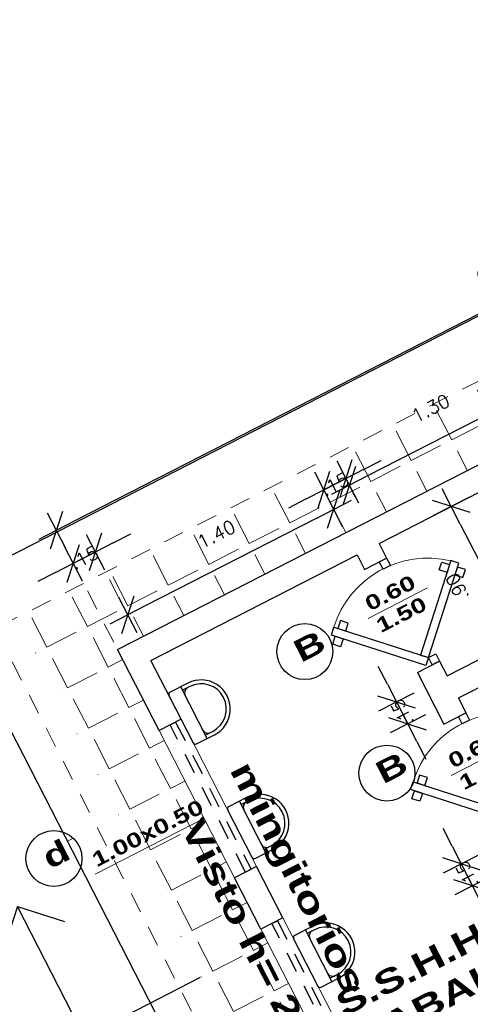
# Model space of a CAD drawing. Header units: millimetres. Extents: x 2041 to 2304, y 426 to 519.
# Tile 11 of 24: x 2094.72 to 2097.44, y 496.05 to 502.01. Entities that reach past the tile are written whole.
import ezdxf

# ---------------------------------------------------------------- set-up
doc = ezdxf.new("R2010")
doc.units = ezdxf.units.MM
doc.linetypes.add('ACAD_ISO04W100', pattern=[30, 24, -3, 0, -3])
doc.linetypes.add('HIDDEN2', pattern=[0.1875, 0.125, -0.0625])
for name, color, linetype in [('aberturas', 2, 'Continuous'), ('Cotas', 3, 'Continuous'), ('FOLHA', 2, 'Continuous'), ('piso', 13, 'Continuous')]:
    doc.layers.add(name, color=color, linetype=linetype)
for name, color, linetype, lineweight in [('FOLHA2', 1, 'Continuous', 0), ('P1-HACHURA', 1, 'Continuous', 5), ('SANITARIOS', 2, 'Continuous', 5)]:
    doc.layers.add(name, color=color, linetype=linetype, lineweight=lineweight)
doc.styles.add('REGUA60', font='cityb___.ttf', dxfattribs={"width": 1.4})
doc.styles.add('SIMPLEX_8', font='simplex.shx')
doc.dimstyles.new('Copy of 08', dxfattribs={"dimtxt": 0.08, "dimasz": 0.12, "dimexe": 0, "dimexo": 0, "dimgap": 0.15, "dimtad": 1, "dimzin": 4, "dimdsep": 46, "dimtxsty": 'SIMPLEX_8', "dimblk1": 'D', "dimblk2": 'D', "dimsah": 1, "dimcen": 0.09, "dimse1": 1, "dimse2": 1, "dimclre": 256, "dimclrt": 2, "dimadec": 0, "dimazin": 0, "dimtfac": 1, "dimtmove": 2, "dimatfit": 3, "dimldrblk": 'D', "dimfxl": 1, "dimtolj": 1, "dimtzin": 0, "dimarcsym": 0})

# ---------------------------------------------------------------- blocks, each defined once
blk = doc.blocks.new('A$C6B4124A4')
at = {"layer": 'aberturas'}
for points in [[(0.6146, 0.4419), (0.65, 0.4773), (0.2257, 0.9016), (0.1904, 0.8662)], [(0.2788, 0.8485), (0.3141, 0.8839), (0.2788, 0.9192), (0.2434, 0.8839)], [(0.2434, 0.8132), (0.2081, 0.7778), (0.1727, 0.8132), (0.2081, 0.8485)], [(0.05, 0.5273), (0.05, 0.4773), (0, 0.4773), (0, 0.5273)], [(0.65, 0.4773), (0.6854, 0.4419), (0.2611, 0.0177), (0.2257, 0.053)], [(0.7, 0.5273), (0.7, 0.4773), (0.65, 0.4773), (0.65, 0.5273)], [(0.2788, 0.1061), (0.2434, 0.1414), (0.2081, 0.1061), (0.2434, 0.0707)], [(0.3141, 0.0707), (0.3495, 0.0354), (0.3141, 0), (0.2788, 0.0354)]]:
    blk.add_lwpolyline(points, close=True, dxfattribs=at)
at = {"layer": 'aberturas', "lineweight": 5}
blk.add_arc((0.6427, 0.4773), 0.5949, 139.32522, 225.49458, dxfattribs=at)
blk = doc.blocks.new('A$C046927C5')
at = {"layer": 'aberturas', "lineweight": 5}
blk.add_line((0.2403, 0), (0.2403, 0.6493), dxfattribs=at)
at = {"layer": 'aberturas', "lineweight": 5, "insert": (0.0466, 0.0455), "char_height": 0.14244, "width": 0.590889, "attachment_point": 1, "rotation": 90, "style": 'REGUA60'}
blk.add_mtext('0.60\\P1.50', dxfattribs=at)
blk = doc.blocks.new('D')
for p, q in [((0, -1), (0, 1)), ((-1, 0), (1, 0))]:
    blk.add_line(p, q)
at = {"color": 4}
blk.add_line((-0.707, -0.707), (0.707, 0.707), dxfattribs=at)
blk = doc.blocks.new('*D57')
at = {"layer": 'Defpoints', "color": 0, "transparency": 16777216}
for p in [(2337.0874, 431.0787), (2337.0874, 430.1787), (2337.0874, 430.1787)]:
    blk.add_point(p, dxfattribs=at)
at = {"layer": 'FOLHA', "color": 0, "lineweight": -2, "transparency": 16777216}
blk.add_line((2337.0874, 430.9587), (2337.0874, 430.2987), dxfattribs=at)
at = {"layer": 'FOLHA', "color": 0, "lineweight": -2, "transparency": 16777216, "xscale": 0.12, "yscale": 0.12, "zscale": 0.12}
for p, rotation in [((2337.0874, 431.0787), 90), ((2337.0874, 430.1787), 270)]:
    blk.add_blockref('D', p, dxfattribs=dict(at, rotation=rotation))
at = {"layer": 'FOLHA', "color": 2, "transparency": 16777216, "insert": (2336.8974, 430.6287), "char_height": 0.08, "attachment_point": 5, "rotation": 90, "style": 'SIMPLEX_8'}
blk.add_mtext('\\A1;.90', dxfattribs=at)
blk = doc.blocks.new('*D74')
at = {"layer": 'Defpoints', "color": 0, "transparency": 16777216}
for p in [(2336.5974, 431.4737), (2336.5974, 431.0787), (2337.8974, 431.0787)]:
    blk.add_point(p, dxfattribs=at)
at = {"layer": 'FOLHA', "color": 0, "lineweight": -2, "transparency": 16777216}
blk.add_line((2337.7774, 431.4737), (2336.7174, 431.4737), dxfattribs=at)
at = {"layer": 'FOLHA', "color": 0, "lineweight": -2, "transparency": 16777216, "xscale": 0.12, "yscale": 0.12, "zscale": 0.12, "rotation": 180}
blk.add_blockref('D', (2336.5974, 431.4737), dxfattribs=at)
at = {"layer": 'FOLHA', "color": 0, "lineweight": -2, "transparency": 16777216, "xscale": 0.12, "yscale": 0.12, "zscale": 0.12}
blk.add_blockref('D', (2337.8974, 431.4737), dxfattribs=at)
at = {"layer": 'FOLHA', "color": 2, "transparency": 16777216, "insert": (2337.2474, 431.6637), "char_height": 0.08, "attachment_point": 5, "style": 'SIMPLEX_8'}
blk.add_mtext('\\A1;1.30', dxfattribs=at)
blk = doc.blocks.new('*D75')
at = {"layer": 'Defpoints', "color": 0, "transparency": 16777216}
for p in [(2335.0474, 431.3872), (2335.0474, 431.0787), (2336.4474, 431.0787)]:
    blk.add_point(p, dxfattribs=at)
at = {"layer": 'FOLHA', "color": 0, "lineweight": -2, "transparency": 16777216}
blk.add_line((2336.3274, 431.3872), (2335.1674, 431.3872), dxfattribs=at)
at = {"layer": 'FOLHA', "color": 0, "lineweight": -2, "transparency": 16777216, "xscale": 0.12, "yscale": 0.12, "zscale": 0.12, "rotation": 180}
blk.add_blockref('D', (2335.0474, 431.3872), dxfattribs=at)
at = {"layer": 'FOLHA', "color": 0, "lineweight": -2, "transparency": 16777216, "xscale": 0.12, "yscale": 0.12, "zscale": 0.12}
blk.add_blockref('D', (2336.4474, 431.3872), dxfattribs=at)
at = {"layer": 'FOLHA', "color": 2, "transparency": 16777216, "insert": (2335.7474, 431.5772), "char_height": 0.08, "attachment_point": 5, "style": 'SIMPLEX_8'}
blk.add_mtext('\\A1;1.40', dxfattribs=at)
blk = doc.blocks.new('*D76')
at = {"layer": 'Defpoints', "color": 0, "transparency": 16777216}
for p in [(2334.8974, 432.0391), (2334.8974, 431.2287), (2341.0474, 431.2287)]:
    blk.add_point(p, dxfattribs=at)
at = {"layer": 'FOLHA', "color": 0, "lineweight": -2, "transparency": 16777216}
blk.add_line((2340.9274, 432.0391), (2335.0174, 432.0391), dxfattribs=at)
at = {"layer": 'FOLHA', "color": 0, "lineweight": -2, "transparency": 16777216, "xscale": 0.12, "yscale": 0.12, "zscale": 0.12, "rotation": 180}
blk.add_blockref('D', (2334.8974, 432.0391), dxfattribs=at)
at = {"layer": 'FOLHA', "color": 0, "lineweight": -2, "transparency": 16777216, "xscale": 0.12, "yscale": 0.12, "zscale": 0.12}
blk.add_blockref('D', (2341.0474, 432.0391), dxfattribs=at)
at = {"layer": 'FOLHA', "color": 2, "transparency": 16777216, "insert": (2337.9724, 432.2291), "char_height": 0.08, "attachment_point": 5, "style": 'SIMPLEX_8'}
blk.add_mtext('\\A1;6.15', dxfattribs=at)
blk = doc.blocks.new('*D63')
at = {"layer": 'Defpoints', "color": 0, "transparency": 16777216}
for p in [(2336.4474, 431.5191), (2336.4474, 431.2287), (2336.5974, 431.2287)]:
    blk.add_point(p, dxfattribs=at)
at = {"layer": 'FOLHA', "color": 0, "lineweight": -2, "transparency": 16777216}
for p, q in [((2336.3274, 431.5191), (2336.2074, 431.5191)), ((2336.5974, 431.5191), (2336.4474, 431.5191)), ((2336.7174, 431.5191), (2336.8374, 431.5191))]:
    blk.add_line(p, q, dxfattribs=at)
at = {"layer": 'FOLHA', "color": 0, "lineweight": -2, "transparency": 16777216, "xscale": 0.12, "yscale": 0.12, "zscale": 0.12}
blk.add_blockref('D', (2336.4474, 431.5191), dxfattribs=at)
at = {"layer": 'FOLHA', "color": 0, "lineweight": -2, "transparency": 16777216, "xscale": 0.12, "yscale": 0.12, "zscale": 0.12, "rotation": 180}
blk.add_blockref('D', (2336.5974, 431.5191), dxfattribs=at)
at = {"layer": 'FOLHA', "color": 2, "transparency": 16777216, "insert": (2336.5224, 431.5191), "char_height": 0.08, "attachment_point": 5, "style": 'SIMPLEX_8'}
blk.add_mtext('\\A1;.15', dxfattribs=at)
blk = doc.blocks.new('*D64')
at = {"layer": 'Defpoints', "color": 0, "transparency": 16777216}
for p in [(2334.8974, 431.8148), (2334.8974, 431.5244), (2335.0474, 431.5244)]:
    blk.add_point(p, dxfattribs=at)
at = {"layer": 'FOLHA', "color": 0, "lineweight": -2, "transparency": 16777216}
for p, q in [((2334.7774, 431.8148), (2334.6574, 431.8148)), ((2335.0474, 431.8148), (2334.8974, 431.8148)), ((2335.1674, 431.8148), (2335.2874, 431.8148))]:
    blk.add_line(p, q, dxfattribs=at)
at = {"layer": 'FOLHA', "color": 0, "lineweight": -2, "transparency": 16777216, "xscale": 0.12, "yscale": 0.12, "zscale": 0.12}
blk.add_blockref('D', (2334.8974, 431.8148), dxfattribs=at)
at = {"layer": 'FOLHA', "color": 0, "lineweight": -2, "transparency": 16777216, "xscale": 0.12, "yscale": 0.12, "zscale": 0.12, "rotation": 180}
blk.add_blockref('D', (2335.0474, 431.8148), dxfattribs=at)
at = {"layer": 'FOLHA', "color": 2, "transparency": 16777216, "insert": (2334.9724, 431.8148), "char_height": 0.08, "attachment_point": 5, "style": 'SIMPLEX_8'}
blk.add_mtext('\\A1;.15', dxfattribs=at)
blk = doc.blocks.new('*D69')
at = {"layer": 'Defpoints', "color": 0, "transparency": 16777216}
for p in [(2336.4336, 430.1787), (2336.2536, 430.0287), (2336.4336, 430.0287)]:
    blk.add_point(p, dxfattribs=at)
at = {"layer": 'FOLHA', "color": 0, "lineweight": -2, "transparency": 16777216}
for p, q in [((2336.2536, 430.2987), (2336.2536, 430.4187)), ((2336.2536, 430.1787), (2336.2536, 430.0287)), ((2336.2536, 429.9087), (2336.2536, 429.7887))]:
    blk.add_line(p, q, dxfattribs=at)
at = {"layer": 'FOLHA', "color": 0, "lineweight": -2, "transparency": 16777216, "xscale": 0.12, "yscale": 0.12, "zscale": 0.12}
for p, rotation in [((2336.2536, 430.1787), 270), ((2336.2536, 430.0287), 90)]:
    blk.add_blockref('D', p, dxfattribs=dict(at, rotation=rotation))
at = {"layer": 'FOLHA', "color": 2, "transparency": 16777216, "insert": (2336.2536, 430.1037), "char_height": 0.08, "attachment_point": 5, "rotation": 90, "style": 'SIMPLEX_8'}
blk.add_mtext('\\A1;.15', dxfattribs=at)
blk = doc.blocks.new('*D70')
at = {"layer": 'Defpoints', "color": 0, "transparency": 16777216}
for p in [(2335.9615, 429.1287), (2335.9615, 428.9787), (2336.156, 428.9787)]:
    blk.add_point(p, dxfattribs=at)
at = {"layer": 'FOLHA', "color": 0, "lineweight": -2, "transparency": 16777216}
for p, q in [((2336.156, 429.2487), (2336.156, 429.3687)), ((2336.156, 429.1287), (2336.156, 428.9787)), ((2336.156, 428.8587), (2336.156, 428.7387))]:
    blk.add_line(p, q, dxfattribs=at)
at = {"layer": 'FOLHA', "color": 0, "lineweight": -2, "transparency": 16777216, "xscale": 0.12, "yscale": 0.12, "zscale": 0.12}
for p, rotation in [((2336.156, 429.1287), 270), ((2336.156, 428.9787), 90)]:
    blk.add_blockref('D', p, dxfattribs=dict(at, rotation=rotation))
at = {"layer": 'FOLHA', "color": 2, "transparency": 16777216, "insert": (2336.156, 429.0537), "char_height": 0.08, "attachment_point": 5, "rotation": 90, "style": 'SIMPLEX_8'}
blk.add_mtext('\\A1;.15', dxfattribs=at)
blk = doc.blocks.new('A$C7BF3546D')
at = {"layer": 'FOLHA'}
for p, q in [((0, 0.7876), (0.2121, 0.9997)), ((0.8874, 0), (0.8874, 1)), ((1, 0.7876), (0, 0.7876)), ((0, 0.7876), (0.2121, 0.5754))]:
    blk.add_line(p, q, dxfattribs=at)
blk = doc.blocks.new('migitorio')
at = {"layer": 'piso'}
for p, q in [((-0.627, -0.1371), (-0.627, 0.2139)), ((-0.5783, 0.1905), (-0.627, 0.1905)), ((-0.5783, -0.1137), (-0.627, -0.1137))]:
    blk.add_line(p, q, dxfattribs=at)
blk.add_lwpolyline([(-0.7148, -0.1225, 0.414214), (-0.7002, -0.1371), (-0.5783, -0.1371, 1), (-0.5783, 0.2139), (-0.7002, 0.2139, 0.414214), (-0.7148, 0.1993)], format="xyb", close=True, dxfattribs=at)
for centre, radius, start, end in [((-0.5939, 0.1573), 0.0331, 90, 180), ((-0.5783, 0.0384), 0.1521, 270, 90), ((-0.5939, -0.0806), 0.0331, 180, 270)]:
    blk.add_arc(centre, radius, start, end, dxfattribs=at)
blk = doc.blocks.new('A$C1C462CF9')
at = {"layer": 'aberturas', "lineweight": 5}
blk.add_line((0, 0.1481), (0.743, 0.1481), dxfattribs=at)
at = {"layer": 'aberturas', "lineweight": 5, "insert": (0.0283, 0.2684), "char_height": 0.08848, "width": 0.716237, "attachment_point": 1, "style": 'REGUA60'}
blk.add_mtext('1.00x0.50\\P   ', dxfattribs=at)
blk = doc.blocks.new('gdf')
at = {"layer": 'P1-HACHURA'}
h = blk.add_hatch(dxfattribs=at)
h.set_pattern_fill('ANGLE', color=256, style=0)
h.set_pattern_definition([(0, (2330.74916, 404.89085), (0, 0.275), [0.2, -0.075]), (90, (2330.74916, 404.89085), (-0.275, 2e-17), [0.2, -0.075])])
h.paths.add_polyline_path([(2334.09739, 432.02871), (2334.09739, 430.40115, -0.1454542), (2334.14424, 430.3169), (2334.44739, 430.3169), (2334.44739, 431.67871), (2341.49739, 431.67871), (2341.49739, 430.3309), (2341.78862, 430.3309, -0.2118751), (2341.84739, 430.45492), (2341.84739, 432.02871)])
h.paths.add_polyline_path([(2341.84739, 430.19845, -0.2249372), (2341.78862, 430.3309), (2341.49739, 430.3309), (2341.49739, 428.72392), (2341.78363, 428.72392, -0.2102425), (2341.84739, 428.84435)])
h.paths.add_polyline_path([(2341.49739, 430.3309), (2341.04739, 430.3309), (2341.04739, 429.67871), (2341.04739, 429.32871), (2341.04739, 428.72392), (2341.49739, 428.72392)], flags=17)
h.paths.add_polyline_path([(2341.49739, 428.72392), (2341.04739, 428.72392), (2341.04739, 428.32871), (2341.04739, 427.92871), (2341.04739, 427.59995, -0.321579), (2341.16236, 427.43968, -0.321579), (2341.04739, 427.2794), (2341.04739, 427.05371), (2341.04739, 427.02871), (2341.04739, 426.82871), (2340.69739, 426.82871), (2340.19739, 426.82871), (2340.19739, 426.37871), (2341.49739, 426.37871)], flags=17)
h.paths.add_polyline_path([(2341.49739, 426.45498), (2341.49739, 426.37871), (2334.44739, 426.37871), (2334.44739, 431.67871), (2341.49739, 431.67871), (2341.49739, 428.72392), (2341.78363, 428.72392, -0.2102425), (2341.84739, 428.84435), (2341.84739, 432.02871), (2334.09739, 432.02871), (2334.09739, 426.02871), (2341.84739, 426.02871), (2341.84739, 426.34654)])
h.paths.add_polyline_path([(2340.19739, 426.37871), (2340.19739, 426.82871), (2339.69739, 426.82871), (2339.34739, 426.82871), (2338.04739, 426.82871), (2337.74739, 426.82871), (2337.30362, 426.82871), (2337.30362, 426.37871)], flags=16)
h.paths.add_polyline_path([(2340.0666, 426.02871, -0.3965782), (2340.29853, 426.02871), (2341.84739, 426.02871), (2341.84739, 426.34654), (2341.49739, 426.45498), (2341.49739, 426.37871), (2339.54986, 426.37871), (2339.56144, 426.02871)])
h.paths.add_polyline_path([(2337.30362, 426.37871), (2337.30362, 426.08804, -0.2389932), (2337.44466, 426.02871), (2339.56144, 426.02871), (2339.54986, 426.37871)])
h.paths.add_polyline_path([(2335.87205, 426.37871), (2335.87205, 426.02871), (2337.07119, 426.02871), (2337.07119, 426.37871)], flags=16)
h.paths.add_polyline_path([(2334.44739, 426.37871), (2334.44739, 428.47034), (2334.15444, 428.47034, -0.1971701), (2334.09739, 428.35526), (2334.09739, 426.02871), (2335.44518, 426.02871, -0.3383825), (2335.64225, 426.08692), (2335.64225, 426.37871)])
h.paths.add_polyline_path([(2334.44739, 429.23545), (2334.09739, 429.23545), (2334.09739, 428.6094, -0.2342782), (2334.15444, 428.47034), (2334.44739, 428.47034)])
h.paths.add_polyline_path([(2334.89739, 429.32871), (2334.89739, 429.67871), (2334.89739, 430.3169), (2334.44739, 430.3169), (2334.44739, 428.47034), (2334.89739, 428.47034)], flags=17)
h.paths.add_polyline_path([(2334.44739, 430.3169), (2334.14424, 430.3169, -0.0546978), (2334.14826, 430.28021, -0.2017572), (2334.09739, 430.15926), (2334.09739, 429.23545), (2334.44739, 429.23545)])
h.paths.add_polyline_path([(2334.89739, 431.22871), (2341.04739, 431.22871), (2341.04739, 430.67871), (2341.04739, 430.3309), (2341.49739, 430.3309), (2341.49739, 431.67871), (2334.44739, 431.67871), (2334.44739, 430.3169), (2334.89739, 430.3169), (2334.89739, 430.67871)], flags=17)
h.paths.add_polyline_path([(2338.5631, 431.59822), (2338.83167, 431.59822), (2338.83167, 431.71822), (2338.5631, 431.71822)], flags=25)
h.paths.add_polyline_path([(2337.1131, 431.60372), (2337.38167, 431.60372), (2337.38167, 431.72372), (2337.1131, 431.72372)], flags=25)
h.paths.add_polyline_path([(2340.8762, 431.75479), (2341.06858, 431.75479), (2341.06858, 431.87479), (2340.8762, 431.87479)], flags=24)
h.paths.add_polyline_path([(2334.8762, 431.75479), (2335.06858, 431.75479), (2335.06858, 431.87479), (2334.8762, 431.87479)], flags=24)
h.paths.add_polyline_path([(2341.86884, 428.8868), (2341.86884, 429.17061), (2341.74884, 429.17061), (2341.74884, 428.8868)], flags=9)
h.paths.add_polyline_path([(2341.04489, 430.35417), (2341.04489, 428.84672), (2341.27341, 428.84672), (2341.27341, 430.35417)], flags=25)
h.paths.add_polyline_path([(2341.34927, 426.80752), (2341.34927, 426.9999), (2341.22927, 426.9999), (2341.22927, 426.80752)], flags=24)
h.paths.add_polyline_path([(2334.70386, 430.14039), (2334.70386, 428.63294), (2334.93238, 428.63294), (2334.93238, 430.14039)], flags=25)
h.paths.add_polyline_path([(2340.0631, 431.51716), (2340.33167, 431.51716), (2340.33167, 431.63716), (2340.0631, 431.63716)], flags=24)
h.paths.add_polyline_path([(2335.6131, 431.51716), (2335.88167, 431.51716), (2335.88167, 431.63716), (2335.6131, 431.63716)], flags=24)
h.paths.add_polyline_path([(2339.3262, 431.4591), (2339.51858, 431.4591), (2339.51858, 431.5791), (2339.3262, 431.5791)], flags=24)
h.paths.add_polyline_path([(2337.8762, 431.4591), (2338.06858, 431.4591), (2338.06858, 431.5791), (2337.8762, 431.5791)], flags=24)
h.paths.add_polyline_path([(2336.4262, 431.4591), (2336.61858, 431.4591), (2336.61858, 431.5791), (2336.4262, 431.5791)], flags=24)
h.paths.add_polyline_path([(2341.34927, 431.05752), (2341.34927, 431.2499), (2341.22927, 431.2499), (2341.22927, 431.05752)], flags=24)
h.paths.add_polyline_path([(2337.35633, 431.19305), (2338.70484, 431.19305), (2338.70484, 431.39748), (2337.35633, 431.39748)], flags=24)
at = {"color": 252, "linetype": 'HIDDEN2', "lineweight": 5}
for p, q in [((2334.89739, 431.62871), (2334.89739, 431.22871)), ((2334.89739, 431.62871), (2334.89739, 431.22871)), ((2335.04739, 431.62871), (2335.04739, 431.22871)), ((2335.04739, 431.62871), (2335.04739, 431.22871))]:
    blk.add_line(p, q, dxfattribs=at)
at = {"color": 252}
for p, q in [((2334.89739, 431.22871), (2341.04739, 431.22871)), ((2334.89739, 430.67871), (2334.89739, 431.22871)), ((2335.04739, 431.07871), (2336.44739, 431.07871)), ((2335.04739, 430.67871), (2335.04739, 431.07871)), ((2336.44739, 431.07871), (2336.44739, 430.97871)), ((2336.59739, 431.07871), (2337.89739, 431.07871)), ((2336.59739, 431.07871), (2336.59739, 430.97871)), ((2336.44739, 430.97871), (2336.59739, 430.97871)), ((2335.04739, 430.67871), (2334.89739, 430.67871)), ((2336.44739, 430.27871), (2336.44739, 429.92871)), ((2336.44739, 430.27871), (2336.59739, 430.27871)), ((2336.59739, 430.27871), (2336.59739, 430.17871)), ((2336.59739, 430.17871), (2337.89739, 430.17871)), ((2336.59739, 430.02871), (2337.89739, 430.02871)), ((2336.59739, 430.02871), (2336.59739, 429.92871)), ((2336.44739, 429.92871), (2336.59739, 429.92871)), ((2334.89739, 429.32871), (2334.89739, 429.67871)), ((2335.04739, 429.67871), (2334.89739, 429.67871)), ((2335.04739, 429.32871), (2335.04739, 429.67871)), ((2335.04739, 429.32871), (2334.89739, 429.32871))]:
    blk.add_line(p, q, dxfattribs=at)
at = {"color": 252, "lineweight": 5}
for p, q in [((2334.89739, 430.67871), (2334.89739, 429.67871)), ((2335.04739, 430.67871), (2335.04739, 429.67871)), ((2334.89739, 429.32871), (2334.89739, 428.32871)), ((2335.04739, 429.32871), (2335.04739, 428.32871))]:
    blk.add_line(p, q, dxfattribs=at)
at = {"color": 252}
blk.add_lwpolyline([(2334.09739, 432.02871), (2334.09739, 426.02871), (2341.84739, 426.02871), (2341.84739, 432.02871)], close=True, dxfattribs=at)
at = {"layer": 'aberturas', "color": 252, "linetype": 'HIDDEN2'}
for points in [[(2335.00989, 430.67871), (2335.00989, 429.67871), (2334.97239, 429.67871), (2334.97239, 430.67871)], [(2335.00989, 429.32871), (2335.00989, 428.32871), (2334.97239, 428.32871), (2334.97239, 429.32871)]]:
    blk.add_lwpolyline(points, close=True, dxfattribs=at)
at = {"layer": 'FOLHA', "color": 252}
for centre in [(2335.89963, 430.70153), (2333.97906, 430.28021), (2336.00628, 429.82121)]:
    blk.add_circle(centre, 0.1692, dxfattribs=at)
at = {"layer": 'FOLHA2', "color": 252, "linetype": 'HIDDEN2'}
blk.add_lwpolyline([(2334.29739, 431.67871), (2334.29739, 426.37871), (2341.64739, 426.37871), (2341.64739, 431.67871)], close=True, dxfattribs=at)
at = {"layer": 'aberturas', "color": 252, "rotation": 270}
for p in [(2336.07009, 430.97871), (2336.07009, 429.92871)]:
    blk.add_blockref('A$C6B4124A4', p, dxfattribs=at)
at = {"layer": 'aberturas', "color": 252, "xscale": 0.6211850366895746, "yscale": 0.6211850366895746, "zscale": 0.6211850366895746, "rotation": 270}
for p in [(2336.33111, 430.85549), (2336.34479, 429.78074)]:
    blk.add_blockref('A$C046927C5', p, dxfattribs=at)
at = {"layer": 'aberturas', "color": 252}
blk.add_blockref('A$C1C462CF9', (2334.15667, 429.93406), dxfattribs=at)
at = {"layer": 'FOLHA', "color": 252, "xscale": -1, "rotation": 90}
blk.add_blockref('A$C7BF3546D', (2334.43807, 430.12288), dxfattribs=at)
at = {"layer": 'SANITARIOS', "color": 252}
for p in [(2335.76219, 430.64031), (2335.76219, 429.8633), (2335.76219, 428.98834)]:
    blk.add_blockref('migitorio', p, dxfattribs=at)
at = {"layer": 'FOLHA', "color": 252, "style": 'REGUA60', "width": 1.4}
for s, p in [('B', (2335.84817, 430.65086)), ('d', (2333.92573, 430.23196)), ('B', (2335.95482, 429.77054))]:
    blk.add_text(s, height=0.13477, dxfattribs=at).set_placement(p)
for s, p in [('mingitorios', (2335.16689, 430.273)), ('Visto h= 2.39', (2334.74289, 430.1002))]:
    blk.add_text(s, height=0.1506591, rotation=270, dxfattribs=at).set_placement(p)
at = {"layer": 'FOLHA', "color": 252, "insert": (2335.1024, 428.77175), "char_height": 0.144241, "width": 1.2835486, "attachment_point": 1, "style": 'REGUA60'}
blk.add_mtext('S.S.H.H.\\PCABALLEROS', dxfattribs=at)
at = {"layer": 'FOLHA'}
for base, p1, p2, picture, middle in [((2334.89739, 432.03909), (2341.04739, 431.22871), (2334.89739, 431.22871), '*D76', (2337.97239, 432.22909)), ((2336.59739, 431.47372), (2337.89739, 431.07871), (2336.59739, 431.07871), '*D74', (2337.24739, 431.66372)), ((2335.04739, 431.38716), (2336.44739, 431.07871), (2335.04739, 431.07871), '*D75', (2335.74739, 431.57716))]:
    dim = blk.add_linear_dim(base=base, p1=p1, p2=p2, dimstyle='Copy of 08', dxfattribs=at)
    dim.commit()
    dim.dimension.update_dxf_attribs({"geometry": picture, "text_midpoint": middle})
for base, p1, p2, picture, middle in [((2334.89739, 431.81479), (2335.04739, 431.52441), (2334.89739, 431.52441), '*D64', (2334.97239, 431.81479)), ((2336.44739, 431.5191), (2336.59739, 431.22871), (2336.44739, 431.22871), '*D63', (2336.52239, 431.5191))]:
    dim = blk.add_linear_dim(base=base, p1=p1, p2=p2, dimstyle='Copy of 08', dxfattribs=at)
    dim.commit()
    dim.dimension.update_dxf_attribs({"geometry": picture, "text_midpoint": middle, "dimtype": 128})
dim = blk.add_linear_dim(base=(2337.08745, 430.17871), p1=(2337.08745, 431.07871), p2=(2337.08745, 430.17871), angle=270, dimstyle='Copy of 08', dxfattribs=at)
dim.commit()
dim.dimension.update_dxf_attribs({"geometry": '*D57', "text_midpoint": (2336.89745, 430.62871)})
for base, p1, p2, picture, middle in [((2336.25361, 430.02871), (2336.43361, 430.17871), (2336.43361, 430.02871), '*D69', (2336.25361, 430.10371)), ((2336.15604, 428.97871), (2335.96152, 429.12871), (2335.96152, 428.97871), '*D70', (2336.15604, 429.05371))]:
    dim = blk.add_linear_dim(base=base, p1=p1, p2=p2, angle=270, dimstyle='Copy of 08', dxfattribs=at)
    dim.commit()
    dim.dimension.update_dxf_attribs({"geometry": picture, "text_midpoint": middle, "dimtype": 128})

msp = doc.modelspace()

# ---------------------------------------------------------------- block references
at = {"layer": 'Cotas', "linetype": 'ACAD_ISO04W100', "rotation": 27.13928382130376}
msp.add_blockref('gdf', (214.1927, -950.62883), dxfattribs=at)

doc.saveas('drawing.dxf')
